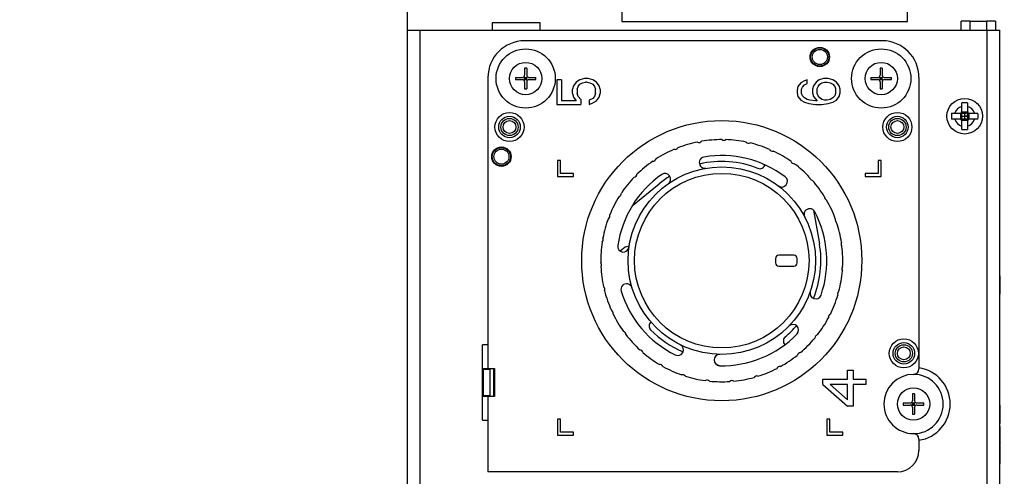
# Model space of a CAD drawing. Header units: millimetres. Extents: x 0 to 559, y 0 to 432.
# Tile 7 of 15: x 198 to 289, y 210 to 253. Entities that reach past the tile are written whole.
import ezdxf
from ezdxf.enums import TextEntityAlignment as Align

# ---------------------------------------------------------------- set-up
doc = ezdxf.new("R2010")
doc.units = ezdxf.units.MM
doc.header["$LTSCALE"] = 30.734
doc.layers.get('0').update_dxf_attribs({"linetype": 'CONTINUOUS'})
doc.layers.add('00_COMPONENTS', color=7, linetype='CONTINUOUS')
doc.layers.add('51__DRAFT_DIMS', color=7, linetype='CONTINUOUS')
doc.styles.get("Standard").update_dxf_attribs({"font": 'simfang.ttf'})
doc.dimstyles.new('DIMSTYLE_2', dxfattribs={"dimtxt": 3, "dimasz": 3, "dimexe": 2.5, "dimexo": 0.5, "dimgap": 0.75, "dimtad": 1, "dimdsep": 46, "dimtxsty": 'STANDARD', "dimblk": '_FILLED', "dimblk1": '_FILLED', "dimblk2": '_FILLED', "dimcen": 0.09, "dimclrt": 3, "dimazin": 2, "dimtp": 0.3, "dimtm": 0.3, "dimtfac": 1, "dimtofl": 0, "dimtmove": 0, "dimatfit": 3, "dimldrblk": '_FILLED', "dimfxl": 1, "dimtolj": 1, "dimarcsym": 0})
doc.dimstyles.new('DIMSTYLE_3', dxfattribs={"dimtxt": 3, "dimasz": 3, "dimexe": 2.5, "dimexo": 0.5, "dimgap": 0.75, "dimtad": 1, "dimdsep": 46, "dimtxsty": 'STANDARD', "dimblk": '_FILLED', "dimblk1": '_FILLED', "dimblk2": '_FILLED', "dimcen": 0.09, "dimclrt": 3, "dimazin": 2, "dimtp": 0.5, "dimtm": 0.5, "dimtfac": 1, "dimtofl": 0, "dimtmove": 0, "dimatfit": 3, "dimldrblk": '_FILLED', "dimfxl": 1, "dimtolj": 1, "dimarcsym": 0})

# ---------------------------------------------------------------- blocks, each defined once
blk = doc.blocks.new('_FILLED')
at = {"color": 0, "linetype": 'BYBLOCK'}
blk.add_solid([(0, 0), (-1, 0.167), (-1, -0.167)], dxfattribs=at)
blk = doc.blocks.new('*D3')
at = {"layer": '51__DRAFT_DIMS', "color": 4}
for p, q in [((289.635, 297.789), (345.729, 297.789)), ((343.229, 297.789), (343.229, 217.299)), ((343.229, 136.809), (343.229, 217.299)), ((198.025, 136.809), (345.729, 136.809))]:
    blk.add_line(p, q, dxfattribs=at)
at = {"layer": '51__DRAFT_DIMS', "color": 4, "xscale": 3, "yscale": 3, "zscale": 3}
for p, rotation in [((343.229, 297.789), 90), ((343.229, 136.809), 270)]:
    blk.add_blockref('_FILLED', p, dxfattribs=dict(at, rotation=rotation))
at = {"layer": '51__DRAFT_DIMS', "color": 3}
blk.add_text('160.98', height=3, rotation=90, dxfattribs=at).set_placement((342.479, 217.299), align=Align.CENTER)
blk = doc.blocks.new('*D9')
at = {"layer": '51__DRAFT_DIMS', "color": 4}
for p, q in [((233.485, 297.79), (233.485, 312.422)), ((302.385, 229.439), (302.385, 312.422)), ((233.485, 309.922), (267.935, 309.922)), ((302.385, 309.922), (267.935, 309.922))]:
    blk.add_line(p, q, dxfattribs=at)
at = {"layer": '51__DRAFT_DIMS', "color": 4, "xscale": 3, "yscale": 3, "zscale": 3, "rotation": 180}
blk.add_blockref('_FILLED', (233.485, 309.922), dxfattribs=at)
at = {"layer": '51__DRAFT_DIMS', "color": 4, "xscale": 3, "yscale": 3, "zscale": 3}
blk.add_blockref('_FILLED', (302.385, 309.922), dxfattribs=at)
at = {"layer": '51__DRAFT_DIMS', "color": 3}
blk.add_text('68.9', height=3, dxfattribs=at).set_placement((267.935, 310.672), align=Align.CENTER)

msp = doc.modelspace()

# ---------------------------------------------------------------- linework, layer by layer
at = {"layer": '00_COMPONENTS', "color": 7}
for p, q in [((233.485, 297.29), (233.485, 251.847)), ((253.41, 279.133), (253.41, 252.633)), ((279.91, 252.633), (279.91, 279.133)), ((241.376, 252.5), (241.376, 251.847)), ((245.829, 252.5), (241.376, 252.5)), ((245.829, 251.847), (245.829, 252.5)), ((253.41, 252.633), (279.91, 252.633)), ((284.903, 251.847), (284.903, 252.68)), ((285.753, 252.68), (284.903, 252.68)), ((285.753, 251.847), (285.753, 252.68)), ((287.253, 252.63), (285.753, 252.63)), ((288.103, 252.68), (287.253, 252.68)), ((287.253, 252.68), (287.253, 251.847)), ((288.103, 252.68), (288.103, 251.847)), ((233.485, 251.847), (233.485, 186.347)), ((233.485, 251.847), (288.485, 251.847)), ((234.685, 186.347), (234.685, 251.847)), ((287.285, 251.847), (287.285, 186.347)), ((288.485, 186.347), (288.485, 251.847)), ((277.585, 250.847), (244.385, 250.847)), ((244.385, 248.299), (244.385, 247.647)), ((244.585, 248.299), (244.585, 247.647)), ((277.385, 248.299), (277.385, 247.647)), ((277.585, 248.299), (277.585, 247.647)), ((240.985, 247.447), (240.985, 222.647)), ((243.533, 247.447), (244.185, 247.447)), ((243.533, 247.247), (244.185, 247.247)), ((244.326, 247.189), (244.643, 247.506)), ((244.643, 247.189), (244.326, 247.506)), ((244.385, 247.247), (244.385, 247.447)), ((244.385, 247.447), (244.585, 247.447)), ((244.385, 247.347), (244.585, 247.347)), ((244.385, 247.247), (244.585, 247.247)), ((244.385, 247.047), (244.385, 246.396)), ((244.485, 247.247), (244.485, 247.447)), ((244.585, 247.247), (244.585, 247.447)), ((244.585, 247.047), (244.585, 246.396)), ((244.785, 247.447), (245.436, 247.447)), ((244.785, 247.247), (245.436, 247.247)), ((247.389, 247.214), (247.389, 244.947)), ((247.815, 247.214), (247.389, 247.214)), ((247.815, 247.214), (247.815, 245.281)), ((249.176, 247.014), (248.921, 246.681)), ((249.517, 247.214), (249.176, 247.014)), ((249.347, 246.614), (249.517, 246.814)), ((249.942, 247.347), (249.517, 247.214)), ((249.517, 246.814), (249.772, 246.947)), ((249.772, 246.947), (250.027, 247.014)), ((250.283, 247.347), (249.942, 247.347)), ((250.198, 247.014), (250.027, 247.014)), ((250.198, 247.014), (250.453, 246.947)), ((250.708, 247.214), (250.283, 247.347)), ((250.453, 246.947), (250.708, 246.814)), ((251.049, 247.014), (250.708, 247.214)), ((250.708, 246.814), (250.879, 246.614)), ((251.304, 246.681), (251.049, 247.014)), ((270.014, 246.947), (269.759, 246.614)), ((270.355, 247.147), (270.014, 246.947)), ((270.184, 246.547), (270.355, 246.747)), ((270.61, 247.214), (270.355, 247.147)), ((270.355, 246.747), (270.61, 246.881)), ((270.61, 246.881), (270.61, 247.214)), ((271.461, 247.014), (271.206, 246.681)), ((271.716, 247.214), (271.461, 247.014)), ((271.631, 246.614), (271.801, 246.814)), ((272.142, 247.347), (271.716, 247.214)), ((271.801, 246.814), (271.972, 246.947)), ((271.972, 246.947), (272.227, 247.014)), ((272.567, 247.347), (272.142, 247.347)), ((272.227, 247.014), (272.482, 247.014)), ((272.482, 247.014), (272.738, 246.947)), ((272.993, 247.214), (272.567, 247.347)), ((272.738, 246.947), (272.993, 246.814)), ((273.333, 247.014), (272.993, 247.214)), ((272.993, 246.814), (273.163, 246.614)), ((273.589, 246.681), (273.333, 247.014)), ((276.533, 247.447), (277.185, 247.447)), ((276.533, 247.247), (277.185, 247.247)), ((277.326, 247.189), (277.643, 247.506)), ((277.326, 247.506), (277.643, 247.189)), ((277.385, 247.247), (277.385, 247.447)), ((277.385, 247.447), (277.585, 247.447)), ((277.385, 247.347), (277.585, 247.347)), ((277.385, 247.247), (277.585, 247.247)), ((277.385, 247.047), (277.385, 246.396)), ((277.485, 247.247), (277.485, 247.447)), ((277.585, 247.247), (277.585, 247.447)), ((277.585, 247.047), (277.585, 246.396)), ((277.785, 247.447), (278.436, 247.447)), ((277.785, 247.247), (278.436, 247.247)), ((280.985, 247.447), (280.985, 220.397)), ((248.921, 246.681), (248.836, 246.347)), ((248.836, 245.947), (248.836, 246.347)), ((248.836, 245.947), (248.921, 245.614)), ((249.262, 246.347), (249.347, 246.614)), ((249.262, 246.347), (249.262, 245.947)), ((249.347, 245.681), (249.262, 245.947)), ((250.879, 246.614), (250.964, 246.347)), ((250.964, 245.947), (250.879, 245.681)), ((250.964, 245.947), (250.964, 246.347)), ((251.389, 246.347), (251.304, 246.681)), ((251.304, 245.614), (251.389, 245.947)), ((251.389, 246.347), (251.389, 245.947)), ((269.759, 246.614), (269.674, 246.281)), ((269.674, 246.281), (269.674, 246.014)), ((269.674, 246.014), (269.759, 245.681)), ((270.099, 246.347), (270.184, 246.547)), ((270.099, 245.947), (270.099, 246.347)), ((270.184, 245.747), (270.099, 245.947)), ((271.206, 246.681), (271.121, 246.347)), ((271.121, 246.347), (271.121, 246.014)), ((271.121, 246.014), (271.206, 245.681)), ((271.546, 246.414), (271.631, 246.614)), ((271.546, 245.947), (271.546, 246.414)), ((271.631, 245.747), (271.546, 245.947)), ((273.163, 246.614), (273.248, 246.414)), ((273.248, 245.947), (273.163, 245.747)), ((273.248, 246.414), (273.248, 245.947)), ((273.674, 246.347), (273.589, 246.681)), ((273.589, 245.681), (273.674, 246.014)), ((273.674, 246.014), (273.674, 246.347)), ((247.389, 244.947), (249.602, 244.947)), ((249.176, 245.281), (247.815, 245.281)), ((248.921, 245.614), (249.176, 245.281)), ((249.602, 245.414), (249.347, 245.681)), ((249.602, 245.414), (249.602, 244.947)), ((250.708, 245.481), (250.368, 245.347)), ((250.368, 245.347), (250.368, 244.947)), ((250.368, 244.947), (250.708, 245.081)), ((250.879, 245.681), (250.708, 245.481)), ((250.708, 245.081), (251.049, 245.281)), ((251.049, 245.281), (251.304, 245.614)), ((269.759, 245.681), (270.014, 245.347)), ((270.014, 245.347), (270.355, 245.147)), ((270.355, 245.547), (270.184, 245.747)), ((270.61, 245.414), (270.355, 245.547)), ((270.355, 245.147), (270.78, 245.014)), ((270.865, 245.347), (270.61, 245.414)), ((270.78, 245.014), (271.376, 244.947)), ((271.376, 245.281), (270.865, 245.347)), ((271.206, 245.681), (271.546, 245.281)), ((271.546, 245.281), (271.376, 245.281)), ((271.376, 244.947), (271.972, 244.947)), ((271.801, 245.547), (271.631, 245.747)), ((271.972, 245.414), (271.801, 245.547)), ((272.227, 245.347), (271.972, 245.414)), ((271.972, 244.947), (272.567, 245.014)), ((272.482, 245.347), (272.227, 245.347)), ((272.738, 245.414), (272.482, 245.347)), ((272.567, 245.014), (272.993, 245.147)), ((272.993, 245.547), (272.738, 245.414)), ((273.163, 245.747), (272.993, 245.547)), ((272.993, 245.147), (273.333, 245.347)), ((273.333, 245.347), (273.589, 245.681)), ((284.965, 244.317), (284.965, 245.076)), ((285.505, 245.076), (285.505, 244.317)), ((284.006, 244.117), (284.765, 244.117)), ((284.906, 244.176), (284.953, 244.129)), ((285.093, 244.117), (285.377, 244.117)), ((285.235, 243.577), (285.235, 244.117)), ((285.563, 244.176), (285.517, 244.129)), ((285.705, 244.117), (286.463, 244.117)), ((284.765, 243.577), (284.006, 243.577)), ((284.906, 243.519), (284.953, 243.565)), ((284.965, 243.705), (284.965, 243.989)), ((284.965, 243.847), (285.505, 243.847)), ((284.965, 242.619), (284.965, 243.377)), ((285.377, 243.577), (285.093, 243.577)), ((285.505, 243.989), (285.505, 243.705)), ((285.505, 243.377), (285.505, 242.619)), ((285.563, 243.519), (285.517, 243.565)), ((286.463, 243.577), (285.705, 243.577)), ((247.424, 239.747), (247.424, 238.247)), ((247.724, 239.747), (247.424, 239.747)), ((247.724, 238.547), (247.724, 239.747)), ((277.485, 239.747), (277.185, 239.747)), ((277.185, 239.747), (277.185, 238.547)), ((277.485, 238.247), (277.485, 239.747)), ((248.924, 238.547), (247.724, 238.547)), ((248.924, 238.247), (248.924, 238.547)), ((277.185, 238.547), (275.985, 238.547)), ((275.985, 238.547), (275.985, 238.247)), ((247.424, 238.247), (248.924, 238.247)), ((275.985, 238.247), (277.485, 238.247)), ((254.368, 235.535), (256.868, 237.575)), ((271.211, 235.122), (271.749, 232.02)), ((253.725, 231.688), (253.264, 231.333)), ((254.094, 231.806), (253.725, 231.688)), ((267.685, 230.647), (267.685, 230.247)), ((269.385, 230.947), (267.985, 230.947)), ((269.685, 230.247), (269.685, 230.647)), ((267.985, 229.947), (269.385, 229.947)), ((288.531, 229.047), (288.485, 229.047)), ((288.531, 227.345), (288.531, 229.047)), ((288.485, 227.345), (288.531, 227.345)), ((240.485, 215.647), (240.485, 222.647)), ((240.985, 222.647), (240.485, 222.647)), ((240.485, 220.447), (241.585, 220.447)), ((241.185, 220.347), (240.485, 220.347)), ((240.985, 220.347), (240.985, 220.447)), ((241.185, 217.847), (241.185, 220.447)), ((241.585, 220.447), (241.585, 217.847)), ((262.461, 220.701), (262.181, 220.807)), ((274.364, 220.283), (274.876, 220.283)), ((274.364, 219.447), (274.364, 220.283)), ((274.876, 220.283), (274.876, 219.447)), ((272.06, 219.447), (274.364, 219.447)), ((272.06, 218.946), (272.06, 219.447)), ((274.876, 219.447), (276.07, 219.447)), ((276.07, 219.447), (276.07, 218.946)), ((272.06, 218.946), (274.364, 216.941)), ((274.364, 218.946), (272.743, 218.946)), ((274.364, 217.526), (272.743, 218.946)), ((274.364, 217.526), (274.364, 218.946)), ((276.07, 218.946), (274.876, 218.946)), ((274.876, 218.946), (274.876, 216.941)), ((240.485, 217.947), (241.185, 217.947)), ((241.585, 217.847), (240.485, 217.847)), ((240.985, 217.847), (240.985, 217.947)), ((280.385, 218.099), (280.385, 217.447)), ((280.585, 218.099), (280.585, 217.447)), ((274.876, 216.941), (274.364, 216.941)), ((279.533, 217.247), (280.185, 217.247)), ((279.533, 217.047), (280.185, 217.047)), ((280.326, 217.306), (280.643, 216.989)), ((280.326, 216.989), (280.643, 217.306)), ((280.385, 217.247), (280.585, 217.247)), ((280.385, 217.047), (280.385, 217.247)), ((280.385, 217.147), (280.585, 217.147)), ((280.385, 217.047), (280.585, 217.047)), ((280.385, 216.847), (280.385, 216.196)), ((280.485, 217.047), (280.485, 217.247)), ((280.585, 217.047), (280.585, 217.247)), ((280.585, 216.847), (280.585, 216.196)), ((280.785, 217.247), (281.436, 217.247)), ((280.785, 217.047), (281.436, 217.047)), ((288.531, 217.03), (288.485, 217.03)), ((288.531, 215.329), (288.531, 217.03)), ((247.424, 215.747), (247.424, 214.247)), ((247.724, 215.747), (247.424, 215.747)), ((247.724, 214.547), (247.724, 215.747)), ((272.724, 215.747), (272.424, 215.747)), ((272.424, 215.747), (272.424, 214.247)), ((272.724, 214.547), (272.724, 215.747)), ((240.485, 215.647), (240.985, 215.647)), ((240.985, 215.647), (240.985, 210.847)), ((288.485, 215.329), (288.531, 215.329)), ((288.531, 215.047), (288.485, 215.047)), ((288.531, 213.345), (288.531, 215.047)), ((247.424, 214.247), (248.924, 214.247)), ((248.924, 214.547), (247.724, 214.547)), ((248.924, 214.247), (248.924, 214.547)), ((272.424, 214.247), (273.924, 214.247)), ((273.924, 214.547), (272.724, 214.547)), ((273.924, 214.247), (273.924, 214.547)), ((280.985, 213.897), (280.985, 212.847)), ((288.485, 213.345), (288.531, 213.345)), ((288.531, 213.302), (288.485, 213.302)), ((288.531, 211.6), (288.531, 213.302)), ((288.485, 211.6), (288.531, 211.6)), ((278.985, 210.847), (240.985, 210.847))]:
    msp.add_line(p, q, dxfattribs=at)
at = {"layer": '00_COMPONENTS', "color": 4}
for p, q in [((284.862, 243.552), (284.862, 244.143)), ((285.53, 244.22), (284.939, 244.22)), ((285.212, 244.117), (285.235, 244.095)), ((285.235, 244.095), (285.257, 244.117)), ((285.607, 244.143), (285.607, 243.552)), ((284.939, 243.475), (285.53, 243.475)), ((284.965, 243.87), (284.987, 243.847)), ((284.987, 243.847), (284.965, 243.825)), ((285.235, 243.6), (285.212, 243.577)), ((285.257, 243.577), (285.235, 243.6)), ((285.482, 243.847), (285.505, 243.87)), ((285.505, 243.825), (285.482, 243.847)), ((240.985, 222.647), (240.985, 220.447)), ((240.548, 220.347), (240.548, 217.947)), ((241.485, 220.447), (241.485, 217.847)), ((240.985, 217.847), (240.985, 215.647))]:
    msp.add_line(p, q, dxfattribs=at)
at = {"layer": '00_COMPONENTS', "color": 7}
for points in [[(285.235, 243.888), (285.235, 243.929), (285.235, 243.971), (285.234, 244.012), (285.234, 244.054), (285.235, 244.095)], [(284.987, 243.847), (285.028, 243.847), (285.07, 243.847), (285.111, 243.847), (285.153, 243.848), (285.194, 243.848), (285.276, 243.847)], [(285.235, 243.6), (285.235, 243.641), (285.235, 243.682), (285.235, 243.724), (285.234, 243.765), (285.234, 243.806), (285.235, 243.888)], [(285.482, 243.847), (285.441, 243.848), (285.4, 243.848), (285.358, 243.847), (285.317, 243.847), (285.276, 243.847)]]:
    msp.add_lwpolyline(points, dxfattribs=at)
for centre, radius in [((244.485, 247.347), 2.75), ((271.785, 249.347), 0.9), ((271.785, 249.347), 0.85), ((277.485, 247.347), 2.75), ((244.485, 247.347), 1.5), ((277.485, 247.347), 1.5), ((285.235, 243.847), 1.65), ((242.985, 242.847), 1.35), ((278.985, 242.847), 1.35), ((242.985, 242.847), 1), ((242.985, 242.847), 0.8), ((242.985, 242.847), 0.6), ((262.685, 230.447), 13), ((278.985, 242.847), 1), ((278.985, 242.847), 0.8), ((278.985, 242.847), 0.6), ((242.235, 240.097), 0.9), ((242.235, 240.097), 0.85), ((262.685, 230.447), 8.7), ((279.585, 221.847), 1.35), ((279.585, 221.847), 1), ((279.585, 221.847), 0.8), ((279.585, 221.847), 0.6), ((280.485, 217.147), 1.5)]:
    msp.add_circle(centre, radius, dxfattribs=at)
at = {"layer": '00_COMPONENTS', "color": 4}
for centre, radius in [((271.785, 249.347), 0.7), ((242.235, 240.097), 0.7), ((262.685, 230.447), 8.1)]:
    msp.add_circle(centre, radius, dxfattribs=at)
at = {"layer": '00_COMPONENTS', "color": 7}
for centre, radius, start, end in [((244.385, 247.447), 3.4, 90, 180), ((277.585, 247.447), 3.4, 0, 90), ((244.185, 247.647), 0.2, 270, 360), ((244.485, 244.345), 3.955, 88.55106, 91.44894), ((244.785, 247.647), 0.2, 180, 270), ((277.185, 247.647), 0.2, 270, 360), ((277.485, 244.345), 3.955, 88.55106, 91.44894), ((277.785, 247.647), 0.2, 180, 270), ((247.487, 247.347), 3.955, 178.55115, 181.44885), ((244.185, 247.047), 0.2, 0, 90), ((244.785, 247.047), 0.2, 90, 180), ((241.482, 247.347), 3.955, 358.55115, 1.44885), ((280.487, 247.347), 3.955, 178.55115, 181.44885), ((277.185, 247.047), 0.2, 0, 90), ((277.785, 247.047), 0.2, 90, 180), ((274.482, 247.347), 3.955, 358.55115, 1.44885), ((244.485, 250.349), 3.955, 268.55106, 271.44894), ((277.485, 250.349), 3.955, 268.55106, 271.44894), ((285.232, 241.278), 3.807, 89.95649, 94.02307), ((285.238, 241.278), 3.807, 85.97693, 90.04351), ((287.807, 243.847), 3.811, 175.93725, 184.06275), ((284.765, 244.317), 0.2, 270, 360), ((285.705, 244.317), 0.2, 180, 270), ((282.662, 243.847), 3.811, 355.93725, 4.06275), ((284.765, 243.377), 0.2, 0, 90), ((285.705, 243.377), 0.2, 90, 180), ((285.232, 246.417), 3.807, 265.97693, 270.04351), ((285.238, 246.417), 3.807, 269.95649, 274.02307), ((262.685, 230.447), 11.233, 101.52717, 111.23948), ((260.58, 241.72), 0.3, 242.208, 318.94665), ((262.685, 230.447), 11.233, 89.91517, 99.62748), ((262.892, 241.913), 0.3, 230.596, 307.33465), ((262.685, 230.447), 11.233, 78.30317, 88.01548), ((265.195, 241.636), 0.3, 218.984, 295.72265), ((262.685, 230.447), 11.233, 66.69117, 76.40348), ((262.685, 230.447), 11.233, 113.13917, 122.85148), ((258.354, 241.065), 0.3, 253.82, 330.55865), ((267.396, 240.902), 0.3, 207.372, 284.11065), ((262.685, 230.447), 11.233, 55.07917, 64.79148), ((262.685, 230.447), 11.233, 124.75117, 134.46348), ((256.305, 239.976), 0.3, 265.432, 342.17065), ((261.121, 239.539), 0.525, 99.75783, 279.75783), ((262.685, 230.447), 9.2, 68.60451, 103.01618), ((262.685, 230.447), 9.75, 52.84217, 99.75783), ((269.404, 239.74), 0.3, 195.76, 272.49865), ((262.685, 230.447), 11.233, 43.46717, 53.17948), ((257.414, 238.019), 0.525, 304.84217, 124.84217), ((266.223, 239.479), 0.5, 248.60451, 342.79122), ((262.685, 230.447), 9.75, 124.84217, 171.75783), ((262.685, 230.447), 11.233, 136.36317, 146.07548), ((254.518, 238.497), 0.3, 277.044, 353.78265), ((262.685, 230.447), 9.2, 121.58194, 129.22), ((268.257, 237.799), 0.525, 232.84217, 52.84217), ((271.137, 238.197), 0.3, 184.148, 260.88665), ((262.685, 230.447), 11.233, 31.85517, 41.56748), ((253.065, 236.688), 0.3, 288.656, 5.39465), ((262.685, 230.447), 11.233, 147.97517, 157.68748), ((272.524, 236.337), 0.3, 172.536, 249.27465), ((262.685, 230.447), 11.233, 20.24317, 29.95548), ((270.848, 234.744), 0.525, 27.75783, 207.75783), ((262.685, 230.447), 9.75, 340.84217, 27.75783), ((262.685, 230.447), 11.233, 159.58717, 169.29948), ((252.005, 234.624), 0.3, 300.268, 17.00665), ((273.508, 234.236), 0.3, 160.924, 237.66265), ((262.685, 230.447), 11.233, 8.63117, 18.34348), ((262.685, 230.447), 11.233, 171.19917, 180.93948), ((251.383, 232.389), 0.3, 311.88, 28.61865), ((274.049, 231.98), 0.3, 149.312, 226.05065), ((253.555, 231.77), 0.525, 171.75783, 351.75783), ((262.685, 230.447), 9.2, 337.58238, 9.84), ((262.685, 230.447), 11.233, 357.01917, 6.73148), ((267.985, 230.647), 0.3, 90, 180), ((269.385, 230.647), 0.3, 0, 90), ((251.224, 230.069), 0.3, 323.52, 40.25865), ((262.685, 230.447), 11.233, 182.83917, 192.55148), ((267.985, 230.247), 0.3, 180, 270), ((269.385, 230.247), 0.3, 270, 360), ((262.685, 230.447), 11.233, 345.40717, 355.11948), ((274.125, 229.661), 0.3, 137.7, 214.43865), ((251.535, 227.77), 0.3, 335.132, 51.87065), ((262.685, 230.447), 11.233, 194.45117, 204.16348), ((253.855, 227.774), 0.525, 16.84217, 196.84217), ((262.685, 230.447), 9.75, 196.84217, 243.75783), ((271.399, 227.42), 0.525, 160.84217, 340.84217), ((273.732, 227.375), 0.3, 126.088, 202.82665), ((262.685, 230.447), 11.233, 333.79517, 343.50748), ((252.302, 225.581), 0.3, 346.744, 63.48265), ((262.685, 230.447), 11.233, 206.06317, 215.77548), ((262.685, 230.447), 11.233, 322.18317, 331.89548), ((272.888, 225.214), 0.3, 114.476, 191.21465), ((256.444, 224.386), 0.5, 132.3194, 224.16632), ((262.685, 230.447), 9.2, 224.16632, 247.01466), ((262.685, 230.447), 9.2, 309.82861, 319.0142), ((269.293, 224.011), 0.525, 315.75783, 135.75783), ((253.494, 223.59), 0.3, 358.356, 75.09465), ((262.685, 230.447), 11.233, 217.67517, 227.38748), ((262.685, 230.447), 9.75, 268.84217, 315.75783), ((268.898, 222.998), 0.5, 129.82861, 223.82651), ((262.685, 230.447), 11.233, 310.57117, 320.28348), ((271.626, 223.267), 0.3, 102.864, 179.60265), ((255.062, 221.881), 0.3, 9.968, 86.70665), ((258.606, 222.173), 0.525, 243.75783, 63.75783), ((262.685, 230.447), 11.233, 229.28717, 238.99948), ((262.498, 221.224), 0.525, 88.84217, 268.84217), ((262.685, 230.447), 11.233, 298.95917, 308.67148), ((269.997, 221.614), 0.3, 91.252, 167.99065), ((256.942, 220.522), 0.3, 21.58, 98.31865), ((262.685, 230.447), 11.233, 240.89917, 250.61148), ((262.685, 230.447), 11.233, 287.34717, 297.05948), ((268.07, 220.323), 0.3, 79.64, 156.37865), ((280.485, 220.397), 0.5, 270, 360), ((280.485, 217.147), 3.4, 278.45652, 81.54348), ((259.058, 219.569), 0.3, 33.192, 109.93065), ((262.685, 230.447), 11.233, 252.51117, 262.22348), ((261.322, 219.061), 0.3, 44.804, 121.54265), ((263.641, 219.02), 0.3, 56.416, 133.15465), ((262.685, 230.447), 11.233, 275.73517, 285.44748), ((265.922, 219.447), 0.3, 68.028, 144.76665), ((280.485, 217.147), 2.75, 90, 89.89048), ((262.685, 230.447), 11.233, 264.12317, 273.83548), ((280.485, 214.145), 3.955, 88.55106, 91.44894), ((283.487, 217.147), 3.955, 178.55115, 181.44885), ((280.185, 217.447), 0.2, 270, 360), ((280.185, 216.847), 0.2, 0, 90), ((280.785, 217.447), 0.2, 180, 270), ((280.785, 216.847), 0.2, 90, 180), ((277.482, 217.147), 3.955, 358.55115, 1.44885), ((280.485, 220.149), 3.955, 268.55106, 271.44894), ((280.485, 213.897), 0.5, 0, 90), ((278.985, 212.847), 2, 270, 360)]:
    msp.add_arc(centre, radius, start, end, dxfattribs=at)
at = {"layer": '00_COMPONENTS', "color": 4}
for start, end in [(106.51166, 163.48834), (16.51166, 73.48834), (196.51166, 253.48834), (286.51166, 343.48834)]:
    msp.add_arc((285.235, 243.847), 0.95, start, end, dxfattribs=at)
at = {"layer": '00_COMPONENTS', "color": 7}
for points, knots in [([(284.953, 244.129), (284.965, 244.127), (285.011, 244.121), (285.058, 244.117), (285.093, 244.117)], [0, 0, 0, 0, 0.256621, 1, 1, 1, 1]), ([(284.965, 243.989), (284.965, 244.001), (284.963, 244.047), (284.958, 244.094), (284.953, 244.129)], [0, 0, 0, 0, 0.242917, 1, 1, 1, 1]), ([(285.517, 244.129), (285.505, 244.127), (285.458, 244.121), (285.411, 244.117), (285.377, 244.117)], [0, 0, 0, 0, 0.256621, 1, 1, 1, 1]), ([(285.505, 243.989), (285.505, 244.001), (285.506, 244.047), (285.511, 244.094), (285.517, 244.129)], [0, 0, 0, 0, 0.242917, 1, 1, 1, 1]), ([(284.965, 243.705), (284.965, 243.694), (284.963, 243.647), (284.958, 243.6), (284.953, 243.565)], [0, 0, 0, 0, 0.242917, 1, 1, 1, 1]), ([(284.953, 243.565), (284.965, 243.567), (285.011, 243.574), (285.058, 243.577), (285.093, 243.577)], [0, 0, 0, 0, 0.256621, 1, 1, 1, 1]), ([(285.517, 243.565), (285.505, 243.567), (285.458, 243.574), (285.411, 243.577), (285.377, 243.577)], [0, 0, 0, 0, 0.256621, 1, 1, 1, 1]), ([(285.505, 243.705), (285.505, 243.694), (285.506, 243.647), (285.511, 243.6), (285.517, 243.565)], [0, 0, 0, 0, 0.242917, 1, 1, 1, 1])]:
    msp.add_open_spline(points, degree=3, knots=knots, dxfattribs=at)

# ---------------------------------------------------------------- dimensions: what is measured, and where the dimension line sits
at = {"layer": '51__DRAFT_DIMS', "color": 4}
dim = msp.add_linear_dim(base=(302.385, 309.922), p1=(233.485, 297.29), p2=(302.385, 228.939), dimstyle='DIMSTYLE_2', dxfattribs=at)
dim.commit()
dim.dimension.update_dxf_attribs({"geometry": '*D9', "text_midpoint": (267.885, 309.922), "dimtype": 160})
dim = msp.add_linear_dim(base=(343.229, 136.809), p1=(289.135, 297.789), p2=(197.525, 136.809), angle=270, dimstyle='DIMSTYLE_3', dxfattribs=at)
dim.commit()
dim.dimension.update_dxf_attribs({"geometry": '*D3', "text_midpoint": (343.229, 217.384), "dimtype": 160})

doc.saveas('drawing.dxf')
